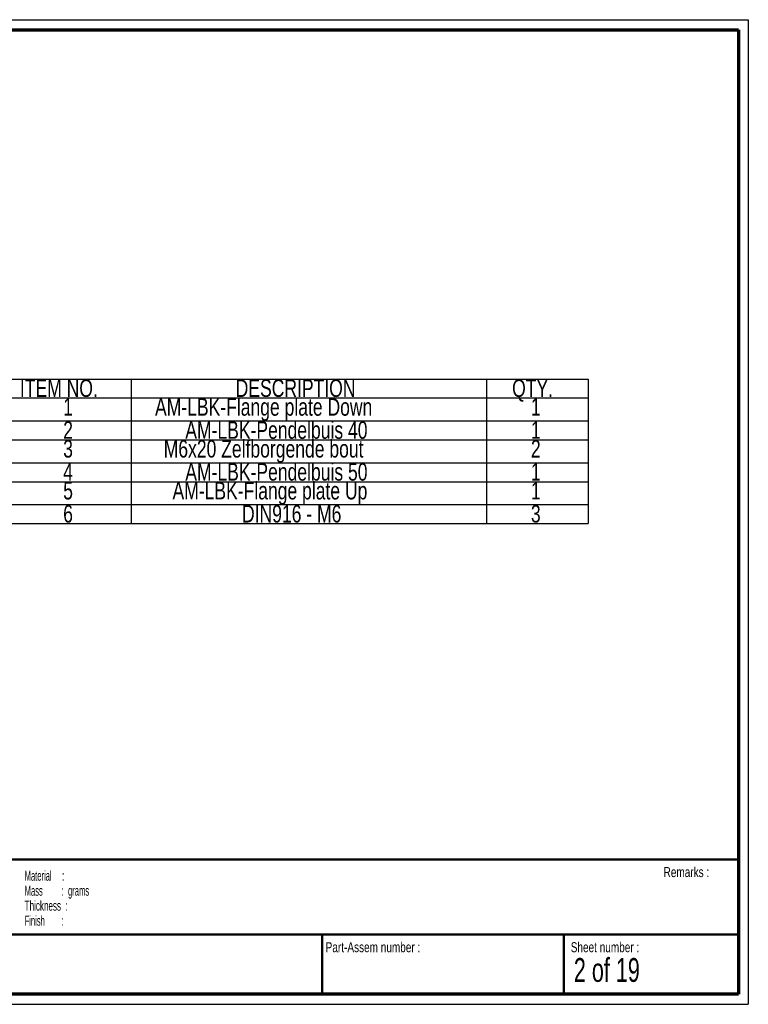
# Paper-space layout 'Exploded (Pendel)' of a CAD drawing. Header units: millimetres. Extents: x 7 to 291, y 7 to 204.
# Tile 3 of 3: x 145 to 291, y 7 to 204. Entities that reach past the tile are written whole.
import ezdxf

# ---------------------------------------------------------------- set-up
doc = ezdxf.new("R2010")
doc.units = ezdxf.units.MM
for name, color, linetype in [('LAYER1', 7, 'Continuous'), ('LAYER2', 7, 'Continuous'), ('LOGO', 7, 'Continuous')]:
    doc.layers.add(name, color=color, linetype=linetype)
doc.styles.add('SLDTEXTSTYLE1', font='TXT', dxfattribs={"width": 0.75})
doc.styles.add('SLDTEXTSTYLE3', font='TXT', dxfattribs={"width": 0.678571})
doc.styles.add('SLDTEXTSTYLE4', font='TXT', dxfattribs={"width": 0.5675})
doc.styles.add('SLDTEXTSTYLE5', font='TXT', dxfattribs={"width": 0.55})
doc.styles.add('SLDTEXTSTYLE6', font='TXT', dxfattribs={"width": 0.605})
doc.styles.add('SLDTEXTSTYLE7', font='TXT', dxfattribs={"width": 0.549})

# ---------------------------------------------------------------- blocks, each defined once
blk = doc.blocks.new('SW_NOTE_0_3')
at = {"layer": 'LOGO', "color": 0, "char_height": 2, "attachment_point": 1}
for s, insert, style in [('Material     :', (0, 2.58), 'SLDTEXTSTYLE4'), ('Mass         :  grams', (0, -0.42), 'SLDTEXTSTYLE5'), ('Thickness  :', (0, -3.42), 'SLDTEXTSTYLE6'), ('Finish        :', (0, -6.42), 'SLDTEXTSTYLE7')]:
    blk.add_mtext(s, dxfattribs=dict(at, insert=insert, style=style))
blk = doc.blocks.new('SW_TABLEANNOTATION_0')
at = {"layer": 'LOGO', "color": 0}
for p, q in [((0, 0), (0, -3.79)), ((0, 0), (24.66, 0)), ((24.66, 0), (24.66, -3.79)), ((24.66, 0), (95.78, 0)), ((95.78, 0), (95.78, -3.79)), ((95.78, 0), (116.2, 0)), ((116.2, 0), (116.2, -3.79)), ((0, -3.79), (24.66, -3.79)), ((0, -3.79), (0, -8.38)), ((24.66, -3.79), (95.78, -3.79)), ((24.66, -3.79), (24.66, -8.38)), ((95.78, -3.79), (116.2, -3.79)), ((95.78, -3.79), (95.78, -8.38)), ((116.2, -3.79), (116.2, -8.38)), ((0, -8.38), (0, -12.17)), ((0, -8.38), (24.66, -8.38)), ((24.66, -8.38), (24.66, -12.17)), ((24.66, -8.38), (95.78, -8.38)), ((95.78, -8.38), (95.78, -12.17)), ((95.78, -8.38), (116.2, -8.38)), ((116.2, -8.38), (116.2, -12.17)), ((0, -12.17), (0, -16.76)), ((0, -12.17), (24.66, -12.17)), ((24.66, -12.17), (24.66, -16.76)), ((24.66, -12.17), (95.78, -12.17)), ((95.78, -12.17), (95.78, -16.76)), ((95.78, -12.17), (116.2, -12.17)), ((116.2, -12.17), (116.2, -16.76)), ((0, -16.76), (0, -20.55)), ((0, -16.76), (24.66, -16.76)), ((24.66, -16.76), (24.66, -20.55)), ((24.66, -16.76), (95.78, -16.76)), ((95.78, -16.76), (95.78, -20.55)), ((95.78, -16.76), (116.2, -16.76)), ((116.2, -16.76), (116.2, -20.55)), ((0, -20.55), (0, -25.13)), ((0, -20.55), (24.66, -20.55)), ((24.66, -20.55), (24.66, -25.13)), ((24.66, -20.55), (95.78, -20.55)), ((95.78, -20.55), (95.78, -25.13)), ((95.78, -20.55), (116.2, -20.55)), ((116.2, -20.55), (116.2, -25.13)), ((0, -25.13), (0, -28.93)), ((0, -25.13), (24.66, -25.13)), ((24.66, -25.13), (24.66, -28.93)), ((24.66, -25.13), (95.78, -25.13)), ((95.78, -25.13), (95.78, -28.93)), ((95.78, -25.13), (116.2, -25.13)), ((116.2, -25.13), (116.2, -28.93)), ((0, -28.93), (24.66, -28.93)), ((24.66, -28.93), (95.78, -28.93)), ((95.78, -28.93), (116.2, -28.93))]:
    blk.add_line(p, q, dxfattribs=at)
at = {"layer": 'LOGO', "color": 0, "char_height": 3.5, "attachment_point": 1, "style": 'SLDTEXTSTYLE1'}
for s, insert in [('ITEM NO.', (2.37, -0.08)), ('DESCRIPTION', (45.58, -0.08)), ('QTY.', (100.94, -0.08)), ('1', (11.04, -3.84)), ('AM-LBK-Flange plate Down', (29.43, -3.84)), ('1', (104.7, -3.84)), ('2', (11.04, -8.46)), ('AM-LBK-Pendelbuis 40', (35.49, -8.46)), ('1', (104.7, -8.46)), ('3', (11.04, -12.21)), ('M6x20 Zelfborgende bout', (31.17, -12.21)), ('2', (104.7, -12.21)), ('4', (11.04, -16.83)), ('AM-LBK-Pendelbuis 50', (35.49, -16.83)), ('1', (104.7, -16.83)), ('5', (11.04, -20.59)), ('AM-LBK-Flange plate Up', (32.93, -20.59)), ('1', (104.7, -20.59)), ('6', (11.04, -25.21)), ('DIN916 - M6', (46.85, -25.21)), ('3', (104.7, -25.21))]:
    blk.add_mtext(s, dxfattribs=dict(at, insert=insert))

psp = doc.layouts.new('Exploded (Pendel)')

# ---------------------------------------------------------------- linework, layer by layer
at = {"layer": 'LAYER1', "lineweight": 50}
for p, q in [((8.57, 35.78), (288.57, 35.78)), ((8.57, 20.78), (288.57, 20.78)), ((205.22, 8.78), (205.22, 20.78)), ((253.65, 8.78), (253.65, 20.78))]:
    psp.add_line(p, q, dxfattribs=at)
at = {"layer": 'LAYER2', "lineweight": 70}
for p, q in [((8.57, 201.78), (288.57, 201.78)), ((288.57, 201.78), (288.57, 8.78)), ((288.57, 8.78), (8.57, 8.78))]:
    psp.add_line(p, q, dxfattribs=at)
at = {"layer": 'LOGO'}
for p, q in [((6.57, 203.78), (290.57, 203.78)), ((290.57, 203.78), (290.57, 6.78)), ((6.57, 6.78), (290.57, 6.78))]:
    psp.add_line(p, q, dxfattribs=at)

# ---------------------------------------------------------------- block references
psp.add_blockref('SW_TABLEANNOTATION_0', (142.33, 131.89), dxfattribs=at)
at = {"layer": 'LOGO', "color": 218}
psp.add_blockref('SW_NOTE_0_3', (145.65, 30.93), dxfattribs=at)

# ---------------------------------------------------------------- texts
at = {"layer": 'LOGO', "attachment_point": 1}
for s, insert, char_height, style in [('Remarks :', (273.6, 34.24), 2, 'SLDTEXTSTYLE1'), ('Part-Assem number :', (205.93, 19.21), 2, 'SLDTEXTSTYLE1'), ('Sheet number :', (255.01, 19.21), 2, 'SLDTEXTSTYLE1'), ('2 of 19', (255.63, 16.04), 4.763, 'SLDTEXTSTYLE3')]:
    psp.add_mtext(s, dxfattribs=dict(at, insert=insert, char_height=char_height, style=style))

doc.saveas('drawing.dxf')
